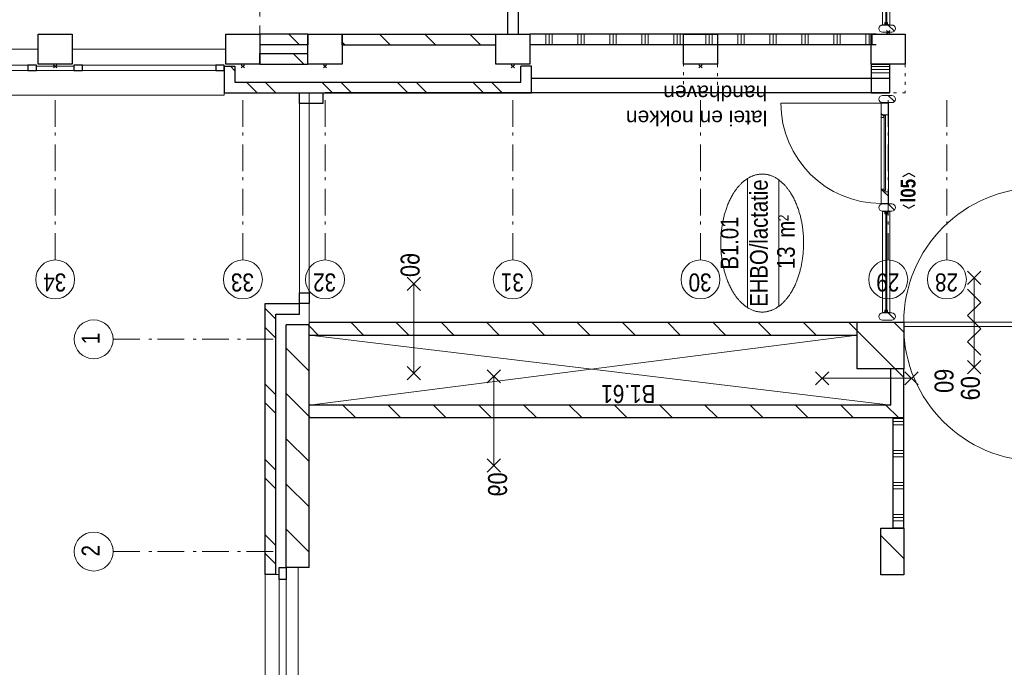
# Model space of a CAD drawing. Header units: millimetres. Extents: x 274596 to 660162, y 141333 to 298920.
# Tile 15 of 165: x 378872 to 388103, y 183040 to 189112. Entities that reach past the tile are written whole.
import ezdxf
from ezdxf.enums import TextEntityAlignment as Align

# ---------------------------------------------------------------- set-up
doc = ezdxf.new("R2010")
doc.units = ezdxf.units.MM
doc.header["$LTSCALE"] = 400
doc.header["$PDMODE"] = 3
doc.header["$PDSIZE"] = 15
for name, pattern in [('STYLE_01', [0.416641, 0.208282, -0.208359]), ('STYLE_05', [0.208282, 0.069427, -0.138855]), ('STYLE_06', [1.041641, 0.625, -0.208282, 0.069427, -0.138931])]:
    doc.linetypes.add(name, pattern=pattern)
for name, color, linetype, lineweight in [('BA-Brandveiligheid', 7, 'Continuous', 15), ('Binnenkozijnen', 140, 'Continuous', 15), ('Buitenkozijnen', 140, 'Continuous', 15), ('Kozijnmerken', 43, 'Continuous', 9), ('mat-baksteen', 5, 'Continuous', 25), ('mat-beton (ihwg)', 5, 'Continuous', 25), ('mat-glas-hor', 5, 'Continuous', 15), ('mat-kalkzandsteen', 5, 'Continuous', 25), ('mat-naaldhout', 140, 'Continuous', 15), ('mat-scheidingswand-horizontaal', 5, 'Continuous', 25), ('None', 7, 'Continuous', 9), ('Ruimtenummers', 5, 'Continuous', 25), ('Tekst', 140, 'Continuous', 15)]:
    doc.layers.add(name, color=color, linetype=linetype, lineweight=lineweight)
doc.layers.add('plat', color=5, linetype='Continuous')
doc.styles.add('Arial', font='arial.ttf', dxfattribs={"height": 211.666667})
doc.styles.add('Arial Narrow', font='ARIALN.TTF', dxfattribs={"height": 222.25})
doc.styles.add('Arial Narrow (bold)', font='ARIALNB.TTF', dxfattribs={"height": 172.861111})

# ---------------------------------------------------------------- blocks, each defined once
blk = doc.blocks.new('nok')
at = {"layer": 'None', "color": 43, "linetype": 'STYLE_05', "lineweight": 9}
blk.add_lwpolyline([(-135, 160), (135, 160), (135, -160), (-135, -160)], close=True, dxfattribs=at)
blk = doc.blocks.new('*X199')
at = {"layer": 'None', "lineweight": 9}
for p, q in [((-16238.9, 6060), (-16138.9, 6060)), ((-16238.9, 6030), (-16138.9, 6030)), ((-16238.9, 6000), (-16138.9, 6000)), ((-16238.9, 5760), (-16138.9, 5760)), ((-16238.9, 5730), (-16138.9, 5730)), ((-16238.9, 5700), (-16138.9, 5700)), ((-16238.9, 5460), (-16138.9, 5460)), ((-16238.9, 5430), (-16138.9, 5430)), ((-16238.9, 5400), (-16138.9, 5400)), ((-16238.9, 5160), (-16138.9, 5160)), ((-16238.9, 5130), (-16138.9, 5130)), ((-16238.9, 5100), (-16138.9, 5100)), ((-16238.9, 4860), (-16138.9, 4860)), ((-16238.9, 4830), (-16138.9, 4830)), ((-16238.9, 4800), (-16138.9, 4800)), ((-16238.9, 4560), (-16138.9, 4560)), ((-16238.9, 4530), (-16138.9, 4530)), ((-16238.9, 4500), (-16138.9, 4500)), ((-16238.9, 4260), (-16138.9, 4260)), ((-16238.9, 4230), (-16138.9, 4230)), ((-16238.9, 4200), (-16138.9, 4200)), ((-16238.9, 3960), (-16138.9, 3960)), ((-16238.9, 3930), (-16138.9, 3930)), ((-16238.9, 3900), (-16138.9, 3900)), ((-16238.9, 3660), (-16138.9, 3660)), ((-16238.9, 3630), (-16138.9, 3630)), ((-16238.9, 3600), (-16138.9, 3600)), ((-16238.9, 3360), (-16138.9, 3360)), ((-16238.9, 3330), (-16138.9, 3330)), ((-16238.9, 3300), (-16138.9, 3300)), ((-16238.9, 3060), (-16138.9, 3060)), ((-16238.9, 3030), (-16138.9, 3030)), ((-16238.9, 3000), (-16138.9, 3000))]:
    blk.add_line(p, q, dxfattribs=at)
blk = doc.blocks.new('*X722')
at = {"layer": 'None', "lineweight": 5}
blk.add_line((-8774.9, 2892.3), (-8773.8, 2893.5), dxfattribs=at)
blk = doc.blocks.new('*U723')
at = {"layer": 'mat-glas-hor', "color": 140, "lineweight": 15}
blk.add_lwpolyline([(-8780.2, 2866), (-9933.3, 2866), (-9933.3, 2854), (-8780.2, 2854)], close=True, dxfattribs=at)
at = {"layer": 'mat-naaldhout', "color": 140, "linetype": 'Continuous', "lineweight": 15}
for points in [[(-9944.9, 2851.5), (-9919.9, 2851.5), (-9919.9, 2826.5), (-10033.9, 2826.5), (-10033.9, 2893.5), (-9944.9, 2893.5)], [(-8774.9, 2851.5), (-8799.9, 2851.5), (-8799.9, 2826.5), (-8685.9, 2826.5), (-8685.9, 2893.5), (-8774.9, 2893.5)]]:
    blk.add_lwpolyline(points, close=True, dxfattribs=at)
at = {"layer": 'None', "color": 43, "linetype": 'Continuous', "lineweight": 9}
for p, q in [((-8970.9, 3943.1), (-8970.9, 2880)), ((-8970.9, 1776.9), (-8970.9, 2840))]:
    blk.add_line(p, q, dxfattribs=at)
at = {"layer": 'None', "color": 8, "lineweight": 5}
blk.add_lwpolyline([(-10033.9, 2826.5), (-10033.9, 2893.5), (-8774.9, 2893.5), (-8774.9, 2826.5)], close=True, dxfattribs=at)
at = {"layer": 'None', "color": 43, "linetype": 'Continuous', "lineweight": 9}
for centre, radius, start, end in [((-8970.9, 2880), 1063.1, 90, 180), ((-8970.9, 2880), 286, 0, 90), ((-8970.9, 2840), 1063.1, 180, 270), ((-8970.9, 2840), 285.3, 270, 0)]:
    blk.add_arc(centre, radius, start, end, dxfattribs=at)
at = {"layer": 'mat-naaldhout', "color": 140}
blk.add_blockref('*X722', (0, 0), dxfattribs=at)
blk = doc.blocks.new('*X120')
at = {"layer": 'None', "lineweight": 5}
blk.add_line((-23.7, -23.7), (33.5, 33.5), dxfattribs=at)
blk = doc.blocks.new('houten stijl 67 x 114')
at = {"layer": 'mat-naaldhout', "color": 140, "linetype": 'Continuous', "lineweight": 15, "flags": 128}
blk.add_lwpolyline([(33.5, 0), (33.5, 0, -0.414214), (0, -33.5), (0, -33.5, -0.414214), (-33.5, 0), (-33.5, 88), (-33.5, 88, -0.414214), (0, 121.5), (0, 121.5, -0.414214), (33.5, 88)], format="xyb", close=True, dxfattribs=at)
at = {"layer": 'mat-naaldhout', "color": 140}
blk.add_blockref('*X120', (0, 0), dxfattribs=at)
blk = doc.blocks.new('*U724')
at = {"layer": 'mat-glas-hor', "color": 8, "lineweight": 5}
blk.add_lwpolyline([(-10825.4, 2834), (-10825.4, 2904), (-10101, 2904), (-10101, 2834)], close=True, dxfattribs=at)
at = {"layer": 'mat-glas-hor', "color": 140, "lineweight": 15}
blk.add_lwpolyline([(-10818.9, 2864), (-10818.9, 2874), (-10107.5, 2874), (-10107.5, 2864)], close=True, dxfattribs=at)
at = {"layer": 'mat-naaldhout', "color": 140, "linetype": 'Continuous', "lineweight": 15, "flags": 128}
for points in [[(-10825.4, 2879.3), (-10825.4, 2904.3), (-10824.4, 2904.3, -0.414214), (-10822.4, 2902.3), (-10822.4, 2885.8, 0.414214), (-10818.9, 2882.3), (-10802.4, 2882.3, -0.414214), (-10800.4, 2880.3), (-10800.4, 2879.3)], [(-10101, 2879.3), (-10101, 2904.3), (-10102, 2904.3, 0.414214), (-10104, 2902.3), (-10104, 2885.8, -0.414214), (-10107.5, 2882.3), (-10124, 2882.3, 0.414214), (-10126, 2880.3), (-10126, 2879.3)], [(-10825.4, 2858.7), (-10825.4, 2833.7), (-10824.4, 2833.7, 0.414214), (-10822.4, 2835.7), (-10822.4, 2852.2, -0.414214), (-10818.9, 2855.7), (-10802.4, 2855.7, 0.414214), (-10800.4, 2857.7), (-10800.4, 2858.7)], [(-10101, 2858.7), (-10101, 2833.7), (-10102, 2833.7, -0.414214), (-10104, 2835.7), (-10104, 2852.2, 0.414214), (-10107.5, 2855.7), (-10124, 2855.7, -0.414214), (-10126, 2857.7), (-10126, 2858.7)]]:
    blk.add_lwpolyline(points, format="xyb", close=True, dxfattribs=at)
at = {"layer": 'None', "color": 7}
for p in [(-10858.9, 2816), (-10067.5, 2816)]:
    blk.add_blockref('houten stijl 67 x 114', p, dxfattribs=at)
blk = doc.blocks.new('binnenpui 880 h.o.h.')
at = {"layer": 'mat-glas-hor', "color": 8, "lineweight": 5}
blk.add_lwpolyline([(18, -33.5), (88, -33.5), (88, -846.5), (18, -846.5)], close=True, dxfattribs=at)
at = {"layer": 'mat-glas-hor', "color": 140, "lineweight": 15}
blk.add_lwpolyline([(48, -40), (58, -40), (58, -840), (48, -840)], close=True, dxfattribs=at)
at = {"layer": 'mat-naaldhout', "color": 140, "linetype": 'Continuous', "lineweight": 15, "flags": 128}
for points in [[(42.7, -33.5), (17.7, -33.5), (17.7, -34.5, 0.414214), (19.7, -36.5), (36.2, -36.5, -0.414214), (39.7, -40), (39.7, -56.5, 0.414214), (41.7, -58.5), (42.7, -58.5)], [(63.3, -33.5), (88.3, -33.5), (88.3, -34.5, -0.414214), (86.3, -36.5), (69.8, -36.5, 0.414214), (66.3, -40), (66.3, -56.5, -0.414214), (64.3, -58.5), (63.3, -58.5)], [(42.7, -846.5), (17.7, -846.5), (17.7, -845.5, -0.414214), (19.7, -843.5), (36.2, -843.5, 0.414214), (39.7, -840), (39.7, -823.5, -0.414214), (41.7, -821.5), (42.7, -821.5)], [(63.3, -846.5), (88.3, -846.5), (88.3, -845.5, 0.414214), (86.3, -843.5), (69.8, -843.5, -0.414214), (66.3, -840), (66.3, -823.5, 0.414214), (64.3, -821.5), (63.3, -821.5)]]:
    blk.add_lwpolyline(points, format="xyb", close=True, dxfattribs=at)
at = {"layer": 'None', "color": 7, "rotation": 270}
for p in [(0, 0), (0, -880)]:
    blk.add_blockref('houten stijl 67 x 114', p, dxfattribs=at)
blk = doc.blocks.new('*U725')
at = {"layer": 'mat-glas-hor', "color": 8, "lineweight": 5}
blk.add_lwpolyline([(-16051.9, 2834), (-16051.9, 2904), (-15292.4, 2904), (-15292.4, 2834)], close=True, dxfattribs=at)
at = {"layer": 'mat-glas-hor', "color": 140, "lineweight": 15}
blk.add_lwpolyline([(-16045.4, 2864), (-16045.4, 2874), (-15298.9, 2874), (-15298.9, 2864)], close=True, dxfattribs=at)
at = {"layer": 'mat-naaldhout', "color": 140, "linetype": 'Continuous', "lineweight": 15, "flags": 128}
for points in [[(-16051.9, 2879.3), (-16051.9, 2904.3), (-16050.9, 2904.3, -0.414214), (-16048.9, 2902.3), (-16048.9, 2885.8, 0.414214), (-16045.4, 2882.3), (-16028.9, 2882.3, -0.414214), (-16026.9, 2880.3), (-16026.9, 2879.3)], [(-15292.4, 2879.3), (-15292.4, 2904.3), (-15293.4, 2904.3, 0.414214), (-15295.4, 2902.3), (-15295.4, 2885.8, -0.414214), (-15298.9, 2882.3), (-15315.4, 2882.3, 0.414214), (-15317.4, 2880.3), (-15317.4, 2879.3)], [(-16051.9, 2858.7), (-16051.9, 2833.7), (-16050.9, 2833.7, 0.414214), (-16048.9, 2835.7), (-16048.9, 2852.2, -0.414214), (-16045.4, 2855.7), (-16028.9, 2855.7, 0.414214), (-16026.9, 2857.7), (-16026.9, 2858.7)], [(-15292.4, 2858.7), (-15292.4, 2833.7), (-15293.4, 2833.7, -0.414214), (-15295.4, 2835.7), (-15295.4, 2852.2, 0.414214), (-15298.9, 2855.7), (-15315.4, 2855.7, -0.414214), (-15317.4, 2857.7), (-15317.4, 2858.7)]]:
    blk.add_lwpolyline(points, format="xyb", close=True, dxfattribs=at)
at = {"layer": 'None', "color": 7}
for p in [(-16085.4, 2816), (-15258.9, 2816)]:
    blk.add_blockref('houten stijl 67 x 114', p, dxfattribs=at)
blk = doc.blocks.new('*X726')
at = {"layer": 'None', "lineweight": 5}
blk.add_line((-16908, 2891), (-16883, 2916), dxfattribs=at)
blk = doc.blocks.new('*X727')
at = {"layer": 'None', "lineweight": 5}
for p, q in [((-17657.1, 2849), (-17616.2, 2889.9)), ((-17615.1, 2891), (-17591.2, 2914.9))]:
    blk.add_line(p, q, dxfattribs=at)
blk = doc.blocks.new('*U728')
at = {"layer": 'mat-glas-hor', "color": 140, "lineweight": 15}
blk.add_lwpolyline([(-16899.5, 2876.5), (-17604.6, 2876.5), (-17604.6, 2888.5), (-16899.5, 2888.5)], close=True, dxfattribs=at)
at = {"layer": 'mat-naaldhout', "color": 140, "linetype": 'Continuous', "lineweight": 15}
for points in [[(-17616.2, 2891), (-17591.2, 2891), (-17591.2, 2916), (-17725.2, 2916), (-17725.2, 2849), (-17616.2, 2849)], [(-16894.2, 2891), (-16919.2, 2891), (-16919.2, 2916), (-16785.2, 2916), (-16785.2, 2849), (-16894.2, 2849)]]:
    blk.add_lwpolyline(points, close=True, dxfattribs=at)
at = {"layer": 'None', "color": 43, "linetype": 'Continuous', "lineweight": 9}
blk.add_line((-16785.2, 3856), (-16785.2, 2916), dxfattribs=at)
at = {"layer": 'None', "color": 8, "lineweight": 5}
blk.add_lwpolyline([(-17725.2, 2916), (-17725.2, 2849), (-16894.2, 2849), (-16894.2, 2916)], close=True, dxfattribs=at)
at = {"layer": 'None', "color": 43, "linetype": 'Continuous', "lineweight": 9}
blk.add_arc((-16785.2, 2916), 940, 90, 180, dxfattribs=at)
at = {"layer": 'mat-naaldhout', "color": 140}
for name in ['*X727', '*X726']:
    blk.add_blockref(name, (0, 0), dxfattribs=at)
blk = doc.blocks.new('*U729')
at = {"layer": 'mat-glas-hor', "color": 8, "lineweight": 5}
blk.add_lwpolyline([(-18751.9, 2834), (-18751.9, 2904), (-17796.9, 2904), (-17796.9, 2834)], close=True, dxfattribs=at)
at = {"layer": 'mat-glas-hor', "color": 140, "lineweight": 15}
blk.add_lwpolyline([(-18745.4, 2864), (-18745.4, 2874), (-17804.9, 2874), (-17804.9, 2864)], close=True, dxfattribs=at)
at = {"layer": 'mat-naaldhout', "color": 140, "linetype": 'Continuous', "lineweight": 15, "flags": 128}
for points in [[(-18751.9, 2879.3), (-18751.9, 2904.3), (-18750.9, 2904.3, -0.414214), (-18748.9, 2902.3), (-18748.9, 2885.8, 0.414214), (-18745.4, 2882.3), (-18728.9, 2882.3, -0.414214), (-18726.9, 2880.3), (-18726.9, 2879.3)], [(-17796.9, 2879.3), (-17796.9, 2904.3), (-17797.9, 2904.3, 0.414214), (-17799.9, 2902.3), (-17799.9, 2885.8, -0.414214), (-17803.4, 2882.3), (-17819.9, 2882.3, 0.414214), (-17821.9, 2880.3), (-17821.9, 2879.3)], [(-18751.9, 2858.7), (-18751.9, 2833.7), (-18750.9, 2833.7, 0.414214), (-18748.9, 2835.7), (-18748.9, 2852.2, -0.414214), (-18745.4, 2855.7), (-18728.9, 2855.7, 0.414214), (-18726.9, 2857.7), (-18726.9, 2858.7)], [(-17796.9, 2858.7), (-17796.9, 2833.7), (-17797.9, 2833.7, -0.414214), (-17799.9, 2835.7), (-17799.9, 2852.2, 0.414214), (-17803.4, 2855.7), (-17819.9, 2855.7, -0.414214), (-17821.9, 2857.7), (-17821.9, 2858.7)]]:
    blk.add_lwpolyline(points, format="xyb", close=True, dxfattribs=at)
at = {"layer": 'None', "color": 7}
for name, p in [('*U723', (0, 0)), ('*U728', (0, 0)), ('houten stijl 67 x 114', (-18785.4, 2816)), ('houten stijl 67 x 114', (-17763.4, 2816)), ('houten stijl 67 x 114', (-16746.4, 2816)), ('houten stijl 67 x 114', (-16746.4, 2816)), ('*U725', (0, 0)), ('*U724', (0, 0))]:
    blk.add_blockref(name, p, dxfattribs=at)
at = {"layer": 'None', "color": 7, "rotation": 90}
for p in [(-15258.9, 2816), (-14378.9, 2816), (-13498.9, 2816), (-12618.9, 2816), (-11738.9, 2816)]:
    blk.add_blockref('binnenpui 880 h.o.h.', p, dxfattribs=at)
at = {"layer": 'None', "color": 7, "xscale": -1}
blk.add_blockref('houten stijl 67 x 114', (-8652.4, 2816), dxfattribs=at)
blk = doc.blocks.new('*X810')
at = {"layer": 'None', "lineweight": 9}
for p, q in [((-20994.2, 8280), (-20780.2, 8494)), ((-20570, 8280), (-20356, 8494)), ((-20145.7, 8280), (-19931.7, 8494)), ((-19721.4, 8280), (-19507.4, 8494)), ((-19297.2, 8280), (-19083.2, 8494)), ((-18872.9, 8280), (-18863.9, 8289))]:
    blk.add_line(p, q, dxfattribs=at)
blk = doc.blocks.new('*X811')
at = {"layer": 'None', "lineweight": 9}
for p, q in [((-21108.5, 8590), (-21008.5, 8690)), ((-20932.1, 8590), (-20832.1, 8690)), ((-20401.4, 8590), (-20301.4, 8690)), ((-20225, 8590), (-20125, 8690)), ((-19694.3, 8590), (-19594.3, 8690)), ((-19517.9, 8590), (-19417.9, 8690)), ((-18987.2, 8590), (-18887.2, 8690)), ((-18810.8, 8590), (-18710.8, 8690))]:
    blk.add_line(p, q, dxfattribs=at)
blk = doc.blocks.new('*X817')
at = {"layer": 'None', "lineweight": 9}
blk.add_line((-21053.8, 2705), (-20839.8, 2919), dxfattribs=at)
blk = doc.blocks.new('*X818')
at = {"layer": 'None', "lineweight": 9}
for p, q in [((-19275.9, 2785.8), (-18919.7, 3142)), ((-18932.5, 2705), (-18838.9, 2798.5))]:
    blk.add_line(p, q, dxfattribs=at)
blk = doc.blocks.new('*X845')
at = {"layer": 'None', "lineweight": 9}
blk.add_line((-16418.9, 8329.8), (-16318.9, 8429.8), dxfattribs=at)
blk = doc.blocks.new('*X847')
at = {"layer": 'None', "lineweight": 9}
blk.add_line((-16480.8, 8975), (-16438.9, 9016.9), dxfattribs=at)
blk = doc.blocks.new('*X848')
at = {"layer": 'None', "lineweight": 9}
for p, q in [((-16688.9, 8766.9), (-16588.9, 8866.9)), ((-16688.9, 8590.5), (-16588.9, 8690.5)), ((-16688.9, 8059.8), (-16588.9, 8159.8)), ((-16688.9, 7883.4), (-16588.9, 7983.4)), ((-16688.9, 7352.7), (-16588.9, 7452.7)), ((-16688.9, 7176.3), (-16588.9, 7276.3)), ((-16688.9, 6645.6), (-16588.9, 6745.6)), ((-16688.9, 6469.2), (-16588.9, 6569.2))]:
    blk.add_line(p, q, dxfattribs=at)
blk = doc.blocks.new('Gevelpui best 1410 (2D)')
at = {"layer": 'Buitenkozijnen', "lineweight": 15}
for p, q in [((-260, 0), (-260, -1410)), ((-260, 0), (-210, 0)), ((-210, 0), (-210, -1410)), ((-260, -1410), (-210, -1410))]:
    blk.add_line(p, q, dxfattribs=at)
at = {"layer": 'Buitenkozijnen', "color": 92, "lineweight": 25}
for points in [[(-260, 0), (-210, 0), (-210, -80), (-260, -80)], [(-260, -1330), (-210, -1330), (-210, -1410), (-260, -1410)]]:
    blk.add_lwpolyline(points, close=True, dxfattribs=at)
at = {"layer": 'None', "color": 43, "linetype": 'Continuous', "lineweight": 9}
blk.add_line((-410, 15), (-410, -1425), dxfattribs=at)
blk = doc.blocks.new('Gevelpui best-uitbr 1330 (2D)')
at = {"layer": 'Buitenkozijnen', "lineweight": 15}
for p, q in [((-731.5, 71), (731.5, 71)), ((-731.5, 4), (-731.5, 71)), ((-731.5, 4), (731.5, 4)), ((731.5, 4), (731.5, 71))]:
    blk.add_line(p, q, dxfattribs=at)
at = {"layer": 'Buitenkozijnen', "color": 92, "lineweight": 25}
for points in [[(-731.5, 71), (-617.5, 71), (-617.5, 4), (-731.5, 4)], [(617.5, 71), (731.5, 71), (731.5, 4), (617.5, 4)]]:
    blk.add_lwpolyline(points, close=True, dxfattribs=at)
at = {"layer": 'None', "color": 43, "linetype": 'Continuous', "lineweight": 9}
blk.add_line((-731.5, -107), (731.5, -107), dxfattribs=at)
at = {"layer": 'None', "color": 43, "linetype": 'Continuous', "lineweight": 9, "flags": 128}
blk.add_lwpolyline([(-665, 71), (-665, 200), (665, 200), (665, 71)], dxfattribs=at)
blk = doc.blocks.new('*X1043')
at = {"layer": 'None', "lineweight": 9}
for p, q in [((-16238.9, 7944.1), (-16213.1, 7970)), ((-16238.9, 7519.8), (-16138.9, 7619.8)), ((-16238.9, 7095.6), (-16138.9, 7195.6)), ((-16238.9, 6671.3), (-16138.9, 6771.3))]:
    blk.add_line(p, q, dxfattribs=at)
blk = doc.blocks.new('*X1044')
at = {"layer": 'None', "lineweight": 9}
blk.add_line((-16238.9, 8368.4), (-16138.9, 8468.4), dxfattribs=at)
blk = doc.blocks.new('*X1047')
at = {"layer": 'None', "lineweight": 9}
for p, q in [((-20700, 2705), (-20700, 2805)), ((-20670, 2705), (-20670, 2805)), ((-20640, 2705), (-20640, 2805)), ((-20400, 2705), (-20400, 2805)), ((-20370, 2705), (-20370, 2805)), ((-20340, 2705), (-20340, 2805)), ((-20100, 2705), (-20100, 2805)), ((-20070, 2705), (-20070, 2805)), ((-20040, 2705), (-20040, 2805)), ((-19800, 2705), (-19800, 2805)), ((-19770, 2705), (-19770, 2805)), ((-19740, 2705), (-19740, 2805))]:
    blk.add_line(p, q, dxfattribs=at)
blk = doc.blocks.new('060min zelfsluitend X')
at = {"layer": 'BA-Brandveiligheid', "color": 7, "linetype": 'Continuous', "lineweight": 15}
for p, q in [((-480.2, 61.7), (-356.7, -61.7)), ((-480.2, -61.7), (-356.7, 61.7)), ((480.2, 61.7), (356.7, -61.7)), ((480.2, -61.7), (356.7, 61.7))]:
    blk.add_line(p, q, dxfattribs=at)
at = {"layer": 'None', "color": 7, "linetype": 'Continuous', "lineweight": 15}
for p, q in [((-418.5, 0), (418.5, 0)), ((-305.3, -61.7), (-181.8, 61.7)), ((-58.3, -61.7), (-181.8, 61.7)), ((-58.3, -61.7), (65.2, 61.7)), ((188.6, -61.7), (65.2, 61.7)), ((188.6, -61.7), (312.1, 61.7))]:
    blk.add_line(p, q, dxfattribs=at)
at = {"layer": 'BA-Brandveiligheid', "color": 43, "insert": (-730.2, 124.2), "char_height": 177.8, "attachment_point": 1, "style": 'Arial Narrow'}
blk.add_mtext('60', dxfattribs=at)
blk = doc.blocks.new('Kolom 280x320')
at = {"layer": 'mat-beton (ihwg)', "lineweight": 25}
blk.add_lwpolyline([(-300, 160), (-20, 160), (-20, -160), (-300, -160)], close=True, dxfattribs=at)
at = {"layer": 'None', "color": 92, "linetype": 'Continuous', "lineweight": 5}
blk.add_point((0, 0), dxfattribs=at)
blk = doc.blocks.new('Ruimtenummer UV 50')
at = {"layer": 'Ruimtenummers', "color": 8, "lineweight": 5}
for p, q in [((602.2, 156.5), (-602.3, 156.5)), ((594.7, -137.5), (-594.8, -137.5))]:
    blk.add_line(p, q, dxfattribs=at)
blk.add_open_spline([(-323.4, 353.8), (-173.3, 405.8), (173.3, 405.8), (323.4, 353.8), (473.5, 301.8), (560.1, 211.8), (646.8, 121.7), (646.8, 17.7), (646.8, -86.3), (560.1, -176.3), (473.5, -266.4), (323.4, -318.4), (173.3, -370.4), (-173.3, -370.4), (-323.4, -318.4), (-473.5, -266.4), (-560.2, -176.3), (-646.8, -86.3), (-646.8, 17.7), (-646.8, 121.7), (-560.2, 211.8), (-473.5, 301.8), (-323.4, 353.8)], degree=2, knots=[0, 0, 0, 0.09962, 0.19924, 0.19924, 0.283607, 0.283607, 0.349619, 0.349619, 0.415638, 0.415638, 0.5, 0.5, 0.59962, 0.69924, 0.69924, 0.783607, 0.783607, 0.849619, 0.849619, 0.915638, 0.915638, 1, 1, 1], dxfattribs=at)
at = {"layer": 'Ruimtenummers', "attachment_point": 2, "style": 'Arial Narrow'}
for s, insert, char_height in [(' m', (103.6, -122.2), 165.95), (' 2', (220.1, -132.8), 96.8)]:
    blk.add_mtext(s, dxfattribs=dict(at, insert=insert, char_height=char_height))
at = {"layer": 'Ruimtenummers', "style": 'Arial Narrow'}
for tag, p in [('Nummer', (0, 406.9)), ('Naam', (0, 131.7)), ('Oppervlak', (-137.9, -122.2))]:
    blk.add_attdef(tag, text='', height=165.9, dxfattribs=at).set_placement(p, align=Align.TOP_CENTER)
blk = doc.blocks.new('*U1082')
at = {"layer": 'None', "color": 43, "linetype": 'Continuous', "lineweight": 9}
for p, q in [((-19614.9, 8276), (-18958.9, 3142)), ((-18958.9, 8276), (-19614.9, 2825))]:
    blk.add_line(p, q, dxfattribs=at)
blk = doc.blocks.new('*U1093')
at = {"layer": 'None', "color": 43, "linetype": 'Continuous', "lineweight": 9}
for p, q in [((-20138.9, 1444.3), (-18878.9, 1444.3)), ((-17578.9, 1444.3), (-18838.9, 1444.3))]:
    blk.add_line(p, q, dxfattribs=at)
at = {"layer": 'None', "color": 140, "linetype": 'Continuous', "lineweight": 15}
blk.add_lwpolyline([(-18878.9, 2704.3), (-18878.9, 744.3), (-18838.9, 744.3), (-18838.9, 2704.3)], close=True, dxfattribs=at)
at = {"layer": 'None', "color": 92, "linetype": 'Continuous', "lineweight": 25}
blk.add_circle((-18858.9, 1444.3), 20, dxfattribs=at)
at = {"layer": 'None', "color": 43, "linetype": 'Continuous', "lineweight": 9}
for centre, radius, start, end in [((-18878.9, 1444.3), 1260, 90, 180), ((-18838.9, 1444.3), 1260, 0, 90), ((-18878.9, 1444.3), 700, 180, 270), ((-18838.9, 1444.3), 700, 270, 0)]:
    blk.add_arc(centre, radius, start, end, dxfattribs=at)
blk = doc.blocks.new('Kozijnmerk 50')
at = {"layer": 'Kozijnmerken', "color": 92, "linetype": 'Continuous', "lineweight": 25}
for points in [[(-132.2, 50.6), (-164.8, -5.8), (-132.2, -62.1)], [(132.2, 50.6), (164.8, -5.8), (132.2, -62.1)]]:
    blk.add_lwpolyline(points, dxfattribs=at)
at = {"layer": 'None', "color": 43, "style": 'Arial Narrow (bold)'}
blk.add_attdef('merk', text='', height=138.3, dxfattribs=at).set_placement((0, 0), align=Align.MIDDLE_CENTER)
blk = doc.blocks.new('*X1127')
at = {"layer": 'None', "lineweight": 9}
for p, q in [((-18958.9, 8194), (-18876.9, 8276)), ((-18958.9, 7769.7), (-18838.9, 7889.7)), ((-18958.9, 7345.4), (-18838.9, 7465.4)), ((-18958.9, 6921.2), (-18838.9, 7041.2)), ((-18958.9, 6496.9), (-18838.9, 6616.9)), ((-18958.9, 6072.6), (-18838.9, 6192.6)), ((-18958.9, 5648.4), (-18838.9, 5768.4)), ((-18958.9, 5224.1), (-18838.9, 5344.1)), ((-18958.9, 4799.8), (-18838.9, 4919.8)), ((-18958.9, 4375.6), (-18838.9, 4495.6)), ((-18958.9, 3951.3), (-18838.9, 4071.3)), ((-18958.9, 3527.1), (-18838.9, 3647.1)), ((-18919.7, 3142), (-18838.9, 3222.8))]:
    blk.add_line(p, q, dxfattribs=at)
blk = doc.blocks.new('*X1128')
at = {"layer": 'None', "lineweight": 9}
blk.add_line((-19356.7, 2705), (-19275.9, 2785.8), dxfattribs=at)
blk = doc.blocks.new('*X1129')
at = {"layer": 'None', "lineweight": 9}
for p, q in [((-19734.9, 8266.5), (-19725.4, 8276)), ((-19734.9, 7842.2), (-19614.9, 7962.2)), ((-19734.9, 7418), (-19614.9, 7538)), ((-19734.9, 6993.7), (-19614.9, 7113.7)), ((-19734.9, 6569.4), (-19614.9, 6689.4)), ((-19734.9, 6145.2), (-19614.9, 6265.2)), ((-19734.9, 5720.9), (-19614.9, 5840.9)), ((-19734.9, 5296.6), (-19614.9, 5416.6)), ((-19734.9, 4872.4), (-19614.9, 4992.4)), ((-19734.9, 4448.1), (-19614.9, 4568.1)), ((-19734.9, 4023.8), (-19614.9, 4143.8)), ((-19734.9, 3599.6), (-19614.9, 3719.6)), ((-19734.9, 3175.3), (-19614.9, 3295.3)), ((-19734.9, 2751.1), (-19614.9, 2871.1))]:
    blk.add_line(p, q, dxfattribs=at)
blk = doc.blocks.new('060min X')
at = {"layer": 'BA-Brandveiligheid', "color": 7, "linetype": 'Continuous', "lineweight": 15}
for p, q in [((-480.2, 61.7), (-356.7, -61.7)), ((-480.2, -61.7), (-356.7, 61.7)), ((-418.5, 0), (418.5, 0)), ((480.2, 61.7), (356.7, -61.7)), ((480.2, -61.7), (356.7, 61.7))]:
    blk.add_line(p, q, dxfattribs=at)
at = {"layer": 'BA-Brandveiligheid', "color": 43, "insert": (-709.2, 124.2), "char_height": 177.8, "attachment_point": 1, "style": 'Arial Narrow'}
blk.add_mtext('60', dxfattribs=at)
blk = doc.blocks.new('060min Y')
at = {"layer": 'BA-Brandveiligheid', "color": 7, "linetype": 'Continuous', "lineweight": 15}
for p, q in [((-61.7, 480.2), (61.7, 356.7)), ((61.7, 480.2), (-61.7, 356.7)), ((0, -418.5), (0, 418.5)), ((-61.7, -480.2), (61.7, -356.7)), ((61.7, -480.2), (-61.7, -356.7))]:
    blk.add_line(p, q, dxfattribs=at)
at = {"layer": 'BA-Brandveiligheid', "color": 43, "insert": (-89.5, 813), "char_height": 177.8, "attachment_point": 1, "style": 'Arial Narrow'}
blk.add_mtext('60', dxfattribs=at)
blk = doc.blocks.new('*X1379')
at = {"layer": 'None', "lineweight": 9}
for p, q in [((-16500, 2837.5), (-16500, 3010)), ((-16470, 2837.5), (-16470, 3010)), ((-16440, 2837.5), (-16440, 3010))]:
    blk.add_line(p, q, dxfattribs=at)
blk = doc.blocks.new('*U1625')
at = {"layer": 'None', "color": 7, "linetype": 'STYLE_06', "lineweight": 9}
for p, q in [((-20988.9, 10116.2), (-20988.9, 8616.2)), ((-18998.9, 10116.2), (-18998.9, 8616.2))]:
    blk.add_line(p, q, dxfattribs=at)
at = {"layer": 'None', "color": 43, "linetype": 'Continuous', "lineweight": 9}
for centre in [(-20988.9, 10298.8), (-18998.9, 10298.8)]:
    blk.add_circle(centre, 182.6, dxfattribs=at)
at = {"layer": 'None', "color": 8, "char_height": 169.3, "attachment_point": 1, "style": 'Arial Narrow'}
for s, insert in [('2', (-21035.5, 10411.6)), ('1', (-19045.5, 10411.6))]:
    blk.add_mtext(s, dxfattribs=dict(at, insert=insert))

msp = doc.modelspace()

# ---------------------------------------------------------------- linework, layer by layer
at = {"layer": 'Binnenkozijnen', "color": 92, "linetype": 'Continuous', "lineweight": 25}
for p, q in [((381894.41069, 188875.42983), (381894.41069, 188975.42983)), ((383334.41069, 188875.42983), (383334.41069, 188975.42983))]:
    msp.add_line(p, q, dxfattribs=at)
at = {"layer": 'Buitenkozijnen', "lineweight": 15}
for p, q in [((381494.41069, 186450.42983), (381494.41069, 188425.42983)), ((381584.41069, 186250.42983), (381584.41069, 188425.42983))]:
    msp.add_line(p, q, dxfattribs=at)
at = {"layer": 'Buitenkozijnen', "color": 43, "lineweight": 9, "flags": 128}
msp.add_lwpolyline([(361009.41069, 188635.38919), (361009.41069, 188405.42983), (380789.41069, 188405.42983), (380789.41069, 188425.42983)], dxfattribs=at)
at = {"layer": 'Buitenkozijnen', "lineweight": 15}
msp.add_lwpolyline([(379029.41069, 188635.38919), (379029.41069, 188675.42983), (379379.41069, 188675.42983), (379379.41069, 188635.38919)], close=True, dxfattribs=at)
at = {"layer": 'Buitenkozijnen', "color": 92, "lineweight": 25}
for points in [[(381494.41069, 188325.42983), (381494.41069, 188425.42983), (381714.41069, 188425.42983), (381714.41069, 188325.42983)], [(381494.41069, 186450.42983), (381494.41069, 186550.42983), (381584.41069, 186550.42983), (381584.41069, 186450.42983)]]:
    msp.add_lwpolyline(points, close=True, dxfattribs=at)
at = {"layer": 'mat-baksteen', "lineweight": 25}
for p, q in [((381124.41069, 188795.42983), (381574.41069, 188795.42983)), ((381124.41069, 188695.42983), (381124.41069, 188795.42983)), ((381574.41069, 188695.42983), (381574.41069, 188795.42983)), ((381124.41069, 188695.42983), (381574.41069, 188695.42983)), ((380789.41069, 188675.42983), (380789.41069, 188425.42983)), ((380789.41069, 188675.42983), (380889.41069, 188675.42983)), ((380889.41069, 188675.42983), (380889.41069, 188525.42983)), ((383669.41069, 188675.42983), (383569.41069, 188675.42983)), ((383569.41069, 188525.42983), (383569.41069, 188675.42983)), ((383669.41069, 188425.42983), (383669.41069, 188675.42983)), ((380889.41069, 188525.42983), (383569.41069, 188525.42983)), ((380789.41069, 188425.42983), (383669.41069, 188425.42983)), ((381174.41069, 183910.42983), (381174.41069, 186450.42983)), ((381174.41069, 186450.42983), (381494.41069, 186450.42983)), ((381494.41069, 186350.42983), (381494.41069, 186450.42983)), ((381274.41069, 183910.42983), (381274.41069, 186350.42983)), ((381274.41069, 186350.42983), (381494.41069, 186350.42983)), ((381274.41069, 183910.42983), (381174.41069, 183910.42983))]:
    msp.add_line(p, q, dxfattribs=at)
at = {"layer": 'mat-kalkzandsteen', "lineweight": 25}
for p, q in [((381124.41069, 188975.42983), (381124.41069, 188875.42983)), ((381574.41069, 188975.42983), (381124.41069, 188975.42983)), ((381574.41069, 188975.42983), (381574.41069, 188875.42983)), ((381574.41069, 188875.42983), (381124.41069, 188875.42983)), ((381584.41069, 186250.42983), (381370.41069, 186250.42983)), ((381370.41069, 183976.92983), (381370.41069, 186250.42983)), ((381584.41069, 183976.92983), (381584.41069, 186250.42983)), ((387159.41069, 185838.42983), (387039.41069, 185838.42983)), ((387039.41069, 185499.42983), (387039.41069, 185838.42983)), ((387159.41069, 185379.42983), (387159.41069, 185838.42983)), ((381584.41069, 183976.92983), (381370.41069, 183976.92983))]:
    msp.add_line(p, q, dxfattribs=at)
at = {"layer": 'mat-kalkzandsteen', "color": 92, "lineweight": 25}
for p, q in [((381588.41069, 186275.42983), (386722.41069, 186275.42983)), ((381588.41069, 186155.42983), (386722.41069, 186155.42983)), ((387039.41069, 185499.42983), (381588.41069, 185499.42983)), ((387159.41069, 185379.42983), (381588.41069, 185379.42983))]:
    msp.add_line(p, q, dxfattribs=at)
at = {"layer": 'mat-kalkzandsteen', "lineweight": 25}
for points in [[(386722.41069, 185838.42983), (386722.41069, 186275.42983), (387159.41069, 186275.42983), (387159.41069, 185838.42983)], [(386945.41069, 183906.92983), (386945.41069, 184343.92983), (387159.41069, 184343.92983), (387159.41069, 183906.92983)]]:
    msp.add_lwpolyline(points, close=True, dxfattribs=at)
at = {"layer": 'mat-scheidingswand-horizontaal', "color": 92, "lineweight": 25}
msp.add_line((383444.41069, 188975.42983), (383544.41069, 188975.42983), dxfattribs=at)
at = {"layer": 'mat-scheidingswand-horizontaal', "lineweight": 25}
for p, q in [((386854.41069, 188695.42983), (386854.41069, 188425.42983)), ((386854.41069, 188695.42983), (387026.91069, 188695.42983)), ((387026.91069, 188695.42983), (387026.91069, 188425.42983)), ((386854.41069, 188425.42983), (387026.91069, 188425.42983)), ((387159.41069, 185379.42983), (387059.41069, 185379.42983)), ((387059.41069, 184343.92983), (387059.41069, 185379.42983)), ((387159.41069, 184343.92983), (387159.41069, 185379.42983)), ((387159.41069, 184343.92983), (387059.41069, 184343.92983))]:
    msp.add_line(p, q, dxfattribs=at)
at = {"layer": 'None', "color": 8, "linetype": 'STYLE_01', "lineweight": 5}
msp.add_line((381124.41069, 188975.42983), (381124.41069, 201845.42983), dxfattribs=at)
at = {"layer": 'None', "color": 7, "linetype": 'STYLE_06', "lineweight": 9}
for p, q in [((379204.41069, 186859.2531), (379204.41069, 188359.2531)), ((380964.41069, 186859.2531), (380964.41069, 188359.2531)), ((381734.41069, 186859.2531), (381734.41069, 188359.2531)), ((383494.41069, 186859.2531), (383494.41069, 188359.2531)), ((385254.41069, 186859.2531), (385254.41069, 188359.2531)), ((387014.41069, 186859.2531), (387014.41069, 188359.2531)), ((387564.41069, 186859.2531), (387564.41069, 188359.2531))]:
    msp.add_line(p, q, dxfattribs=at)
at = {"layer": 'None', "color": 92, "linetype": 'Continuous', "lineweight": 25}
msp.add_line((381584.41069, 186250.42983), (381588.41069, 186275.42983), dxfattribs=at)
at = {"layer": 'None', "color": 43, "linetype": 'Continuous', "lineweight": 9}
for centre in [(379204.41069, 186676.64668), (380964.41069, 186676.64668), (381734.41069, 186676.64668), (383494.41069, 186676.64668), (385254.41069, 186676.64668), (387014.41069, 186676.64668), (387564.41069, 186676.64668)]:
    msp.add_circle(centre, 182.60642, dxfattribs=at)
at = {"layer": 'plat'}
for p, q in [((383444.41069, 193808.42983), (383444.41069, 188975.42983)), ((383544.41069, 193808.42983), (383544.41069, 188975.42983)), ((381894.41069, 188975.42983), (383334.41069, 188975.42983)), ((386900.41069, 188975.42983), (383654.41069, 188975.42983)), ((381894.41069, 188875.42983), (383334.41069, 188875.42983)), ((386900.41069, 188875.42983), (383654.41069, 188875.42983)), ((387026.91069, 188560.42983), (383669.41069, 188560.42983)), ((387026.91069, 188425.42983), (381734.41069, 188425.42983))]:
    msp.add_line(p, q, dxfattribs=at)

# ---------------------------------------------------------------- block references
at = {"layer": 'Buitenkozijnen', "color": 7, "xscale": -1, "rotation": 90}
for p in [(377619.41069, 188425.42983), (379379.41069, 188425.42983)]:
    msp.add_blockref('Gevelpui best 1410 (2D)', p, dxfattribs=at)
at = {"layer": 'Kozijnmerken', "color": 7, "rotation": 90}
msp.add_blockref('Kozijnmerk 50', (387200.78298, 187509.34852), dxfattribs=at).add_auto_attribs({'merk': 'l05'})
at = {"layer": 'mat-baksteen', "rotation": 90}
for name in ['*X845', '*X847', '*X848', '*X811']:
    msp.add_blockref(name, (389864.41069, 205114.37046), dxfattribs=at)
at = {"layer": 'mat-beton (ihwg)', "color": 7, "rotation": 270}
for p in [(379204.41069, 188675.42983), (380964.41069, 188675.42983), (381734.41069, 188675.42983), (383494.41069, 188675.42983), (385254.41069, 188675.42983)]:
    msp.add_blockref('Kolom 280x320', p, dxfattribs=at)
at = {"layer": 'mat-kalkzandsteen', "rotation": 90}
for name in ['*X1044', '*X810', '*X818', '*X1128', '*X817']:
    msp.add_blockref(name, (389864.41069, 205114.37046), dxfattribs=at)
at = {"layer": 'mat-kalkzandsteen', "color": 92, "rotation": 90}
for name in ['*X1127', '*X1129']:
    msp.add_blockref(name, (389864.41069, 205114.37046), dxfattribs=at)
at = {"layer": 'mat-scheidingswand-horizontaal', "color": 7, "rotation": 90}
for p in [(385254.41069, 188560.42983), (387014.41069, 188560.42983)]:
    msp.add_blockref('nok', p, dxfattribs=at)
at = {"layer": 'mat-scheidingswand-horizontaal', "rotation": 90}
for name in ['*X1379', '*X1047']:
    msp.add_blockref(name, (389864.41069, 205114.37046), dxfattribs=at)
at = {"layer": 'None', "color": 7, "rotation": 90}
for name, p in [('*U729', (389864.41069, 205114.37046)), ('Kolom 280x320', (387014.41069, 188995.42983)), ('*U1093', (389864.41069, 205114.37046)), ('*U1625', (389864.41069, 205114.37046)), ('*U1082', (389864.41069, 205114.37046)), ('Gevelpui best-uitbr 1330 (2D)', (381374.41069, 183245.42983))]:
    msp.add_blockref(name, p, dxfattribs=at)
at = {"layer": 'plat', "rotation": 90}
for name in ['*X1043', '*X199']:
    msp.add_blockref(name, (389864.41069, 205114.37046), dxfattribs=at)
at = {"layer": 'Ruimtenummers', "rotation": 90}
msp.add_blockref('Ruimtenummer UV 50', (385850.3259, 187017.83208), dxfattribs=at).add_auto_attribs({'Nummer': 'B1.01', 'Naam': 'EHBO/lactatie', 'Oppervlak': '13'})
at = {"layer": 'Tekst', "color": 7, "xscale": -1}
for p, rotation in [((382567.19105, 186216.73079), 90), ((383316.15069, 185350.57003), 270)]:
    msp.add_blockref('060min X', p, dxfattribs=dict(at, rotation=rotation))
at = {"layer": 'Tekst', "color": 7}
for name, p, rotation in [('060min zelfsluitend X', (387819.41069, 186273.50263), 90), ('060min Y', (386813.459, 185750.22983), 270)]:
    msp.add_blockref(name, p, dxfattribs=dict(at, rotation=rotation))

# ---------------------------------------------------------------- texts
at = {"layer": 'None', "color": 140, "insert": (385880.48314, 188118.5826), "char_height": 141.1111111, "width": 2180, "attachment_point": 1, "rotation": 180, "style": 'Arial'}
msp.add_mtext('latei en nokken handhaven', dxfattribs=at)
at = {"layer": 'None', "color": 8, "char_height": 169.333333, "attachment_point": 1, "rotation": 180, "style": 'Arial Narrow'}
for s, insert in [('34', (379308.413, 186563.8891)), ('33', (381068.413, 186563.8891)), ('32', (381838.413, 186563.8891)), ('31', (383598.413, 186563.8891)), ('30', (385358.413, 186563.8891)), ('29', (387118.413, 186563.8891)), ('28', (387668.413, 186563.8891))]:
    msp.add_mtext(s, dxfattribs=dict(at, insert=insert))
at = {"layer": 'Ruimtenummers', "insert": (384831.75723, 185518.05541), "char_height": 169.333333, "attachment_point": 1, "rotation": 180, "style": 'Arial Narrow'}
msp.add_mtext('B1.61', dxfattribs=at)

doc.saveas('drawing.dxf')
